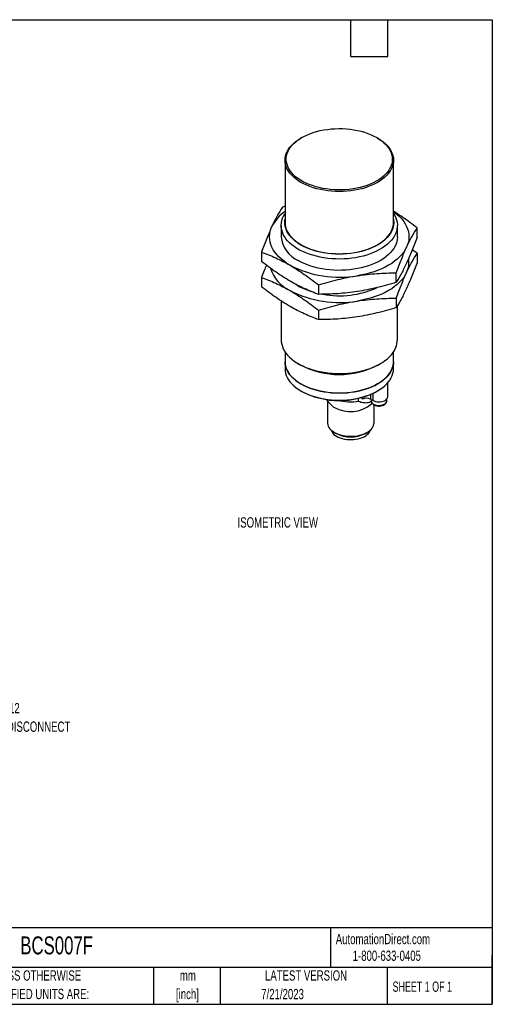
# Model space of a CAD drawing. Header units: millimetres. Extents: x 8 to 341, y 8 to 262.
# Tile 2 of 2: x 219 to 341, y 8 to 262. Entities that reach past the tile are written whole.
import ezdxf

# ---------------------------------------------------------------- set-up
doc = ezdxf.new("R2010")
doc.units = ezdxf.units.MM
doc.header["$LTSCALE"] = 1.25
doc.layers.add('TEXT', color=140, linetype='Continuous', lineweight=25)
doc.styles.add('SLDTEXTSTYLE0', font='TXT', dxfattribs={"width": 0.7})
doc.styles.add('SLDTEXTSTYLE1', font='TXT', dxfattribs={"width": 0.65})

# ---------------------------------------------------------------- blocks, each defined once
blk = doc.blocks.new('SW_NOTE_0_2')
at = {"layer": 'TEXT', "color": 0, "char_height": 2.646, "attachment_point": 2, "style": 'SLDTEXTSTYLE0'}
for s, insert in [('mm', (3.56, 3.41)), ('[inch]', (3.45, -1.37))]:
    blk.add_mtext(s, dxfattribs=dict(at, insert=insert))
blk = doc.blocks.new('SW_NOTE_0_3')
at = {"layer": 'TEXT', "color": 0, "char_height": 2.6458, "attachment_point": 1, "style": 'SLDTEXTSTYLE0'}
for s, insert in [('UNLESS OTHERWISE', (0, 3.41)), ('SPECIFIED UNITS ARE:', (0, -1.37))]:
    blk.add_mtext(s, dxfattribs=dict(at, insert=insert))
blk = doc.blocks.new('SW_NOTE_0_11')
at = {"layer": 'TEXT', "color": 0, "attachment_point": 1, "style": 'SLDTEXTSTYLE0'}
for s, insert, char_height in [('4-PIN M12', (0.7, 2.98), 2.646), ('QUICK DISCONNECT', (0.7, -1.8), 2.6458)]:
    blk.add_mtext(s, dxfattribs=dict(at, insert=insert, char_height=char_height))
blk = doc.blocks.new('SW_NOTE_0_12')
at = {"layer": 'TEXT', "color": 0, "attachment_point": 1, "style": 'SLDTEXTSTYLE0'}
for s, insert, char_height in [('4-PIN M12', (0.69, 2.96), 2.646), ('QUICK DISCONNECT', (0.69, -1.81), 2.6458)]:
    blk.add_mtext(s, dxfattribs=dict(at, insert=insert, char_height=char_height))

msp = doc.modelspace()

# ---------------------------------------------------------------- linework, layer by layer
for p, q in [((292.091, 231.529), (291.879, 231.407)), ((311.681, 231.407), (311.469, 231.529)), ((287.78, 225.693), (287.78, 209.607)), ((315.78, 209.607), (315.78, 225.693)), ((287.78, 213.794), (287.083, 213.589)), ((286.78, 208.856), (286.78, 205.932)), ((316.78, 205.932), (316.78, 208.856)), ((321.856, 205.783), (321.856, 208.21)), ((281.703, 201.999), (281.703, 199.572)), ((321.856, 201.678), (320.642, 202.609)), ((321.856, 201.678), (321.856, 199.251)), ((316.477, 194.193), (316.477, 196.621)), ((281.703, 195.467), (281.703, 193.04)), ((290.538, 193.667), (291.173, 193.277)), ((296.4, 193.515), (296.4, 191.087)), ((286.78, 189.376), (286.78, 179.33)), ((316.477, 190.088), (316.477, 187.661)), ((316.78, 179.33), (316.78, 188.157)), ((296.4, 186.983), (296.4, 184.555)), ((287.78, 176.221), (287.78, 173.72)), ((315.78, 173.72), (315.78, 176.221)), ((287.78, 173.679), (287.78, 171.883)), ((291.171, 173.208), (291.822, 172.832)), ((311.737, 172.832), (312.388, 173.208)), ((315.78, 171.883), (315.78, 173.679)), ((314.283, 164.657), (314.283, 168.247)), ((291.879, 166.169), (292.091, 166.046)), ((309.876, 165.258), (309.876, 164.065)), ((310.442, 165.51), (310.442, 163.738)), ((311.469, 166.046), (311.681, 166.169)), ((298.374, 163.977), (299.391, 162.812)), ((298.75, 163.547), (298.75, 157.931)), ((306.784, 163.504), (306.784, 164.275)), ((307.755, 164.065), (307.755, 164.521)), ((310.442, 163.738), (309.876, 164.065)), ((310.033, 163.974), (310.033, 163.595)), ((310.033, 163.617), (310.033, 163.595)), ((310.108, 162.812), (310.257, 162.983)), ((310.75, 157.931), (310.75, 162.572)), ((314.033, 163.595), (314.032, 163.619)), ((314.033, 163.595), (314.033, 164.062)), ((300.506, 155.482), (300.94, 155.231)), ((308.559, 155.231), (308.993, 155.482))]:
    msp.add_line(p, q)
at = {"flags": 128}
for points in [[(311.467, 231.53), (312.141, 231.112), (312.761, 230.667), (313.323, 230.197), (313.825, 229.705), (314.265, 229.194), (314.639, 228.665), (314.947, 228.122), (315.185, 227.568), (315.354, 227.005), (315.452, 226.437), (315.479, 225.866), (315.434, 225.296), (315.319, 224.729), (315.132, 224.168), (314.876, 223.616), (314.552, 223.077), (314.161, 222.552), (313.706, 222.045), (313.188, 221.559), (312.611, 221.095), (311.977, 220.656), (311.291, 220.245), (310.554, 219.864), (309.772, 219.514), (308.948, 219.198), (308.087, 218.917), (307.193, 218.673), (306.271, 218.466), (305.325, 218.298), (304.361, 218.171), (303.384, 218.083), (302.398, 218.037), (301.409, 218.032), (300.421, 218.068), (299.441, 218.145), (298.473, 218.263), (297.523, 218.42), (296.594, 218.617), (295.693, 218.852), (294.823, 219.124), (293.989, 219.432), (293.196, 219.773), (292.448, 220.147), (291.749, 220.551), (291.102, 220.983), (290.51, 221.44), (289.977, 221.922), (289.506, 222.424), (289.099, 222.944), (288.758, 223.48), (288.485, 224.029), (288.281, 224.588), (288.147, 225.154), (288.085, 225.724), (288.094, 226.295), (288.174, 226.864), (288.325, 227.428), (288.546, 227.985), (288.837, 228.531), (289.195, 229.063), (289.618, 229.579), (290.105, 230.076), (290.653, 230.552), (291.258, 231.003), (291.919, 231.428), (292.631, 231.825), (293.391, 232.19), (294.194, 232.524), (295.037, 232.822), (295.915, 233.085), (296.824, 233.311), (297.758, 233.498), (298.714, 233.646), (299.685, 233.754), (300.668, 233.82), (301.656, 233.846), (302.645, 233.831), (303.629, 233.774), (304.604, 233.677), (305.564, 233.539), (306.504, 233.361), (307.42, 233.145), (308.306, 232.892), (309.158, 232.602), (309.972, 232.277), (310.743, 231.919), (311.467, 231.53)], [(311.679, 231.408), (312.36, 230.985), (312.987, 230.536), (313.557, 230.062), (314.067, 229.566), (314.515, 229.05), (314.897, 228.517), (315.213, 227.97), (315.46, 227.411), (315.637, 226.843), (315.744, 226.269), (315.78, 225.693), (315.744, 225.116), (315.637, 224.543), (315.46, 223.975), (315.213, 223.416), (314.897, 222.868), (314.515, 222.335), (314.067, 221.819), (313.557, 221.323), (312.987, 220.849), (312.36, 220.4), (311.679, 219.978), (310.948, 219.585), (310.17, 219.223), (309.349, 218.894), (308.489, 218.599), (307.595, 218.341), (306.672, 218.12), (305.724, 217.938), (304.756, 217.795), (303.772, 217.693), (302.778, 217.631), (301.78, 217.611), (300.781, 217.631), (299.787, 217.693), (298.804, 217.795), (297.835, 217.938), (296.887, 218.12), (295.964, 218.341), (295.07, 218.599), (294.211, 218.894), (293.39, 219.223), (292.612, 219.585), (291.88, 219.978), (291.199, 220.4), (290.572, 220.849), (290.002, 221.323), (289.492, 221.819), (289.045, 222.335), (288.662, 222.868), (288.347, 223.416), (288.1, 223.975), (287.922, 224.543), (287.815, 225.116), (287.78, 225.693), (287.815, 226.269), (287.922, 226.843), (288.1, 227.411), (288.347, 227.97), (288.662, 228.517), (289.045, 229.05), (289.492, 229.566), (290.002, 230.062), (290.572, 230.536), (291.199, 230.985), (291.879, 231.407)], [(315.78, 211.964), (316.1, 211.432), (316.374, 210.855), (316.578, 210.269), (316.712, 209.677), (316.775, 209.08), (316.766, 208.482), (316.685, 207.886), (316.534, 207.295), (316.312, 206.711), (316.021, 206.137), (315.663, 205.576), (315.238, 205.031), (314.748, 204.504), (314.198, 203.998), (313.587, 203.515), (312.921, 203.058), (312.202, 202.628), (311.433, 202.228), (310.617, 201.859), (309.76, 201.524), (308.865, 201.223), (307.936, 200.959), (306.978, 200.733), (305.994, 200.545), (304.991, 200.397), (303.973, 200.289), (302.944, 200.222), (301.909, 200.197), (300.874, 200.212), (299.843, 200.269), (298.822, 200.366), (297.814, 200.504), (296.825, 200.682), (295.86, 200.899), (294.924, 201.154), (294.02, 201.445), (293.152, 201.772), (292.326, 202.132), (291.545, 202.525), (290.813, 202.948), (290.133, 203.398), (289.509, 203.875), (288.943, 204.376), (288.438, 204.898), (287.997, 205.439), (287.621, 205.996), (287.313, 206.566), (287.074, 207.148), (286.905, 207.738), (286.807, 208.333), (286.78, 208.93), (286.825, 209.528), (286.941, 210.122), (287.127, 210.71), (287.384, 211.289), (287.709, 211.856), (287.78, 211.964)], [(315.78, 212.464), (316.06, 212.258), (316.746, 211.706), (317.368, 211.128), (317.923, 210.528), (318.41, 209.909), (318.824, 209.273), (319.166, 208.622), (319.434, 207.96), (319.626, 207.289), (319.741, 206.612), (319.78, 205.932), (319.741, 205.253), (319.626, 204.576), (319.434, 203.905), (319.166, 203.243)], [(289.052, 198.585), (288.247, 199.081), (287.499, 199.607), (286.813, 200.159), (286.191, 200.737), (285.636, 201.337), (285.15, 201.956), (284.735, 202.592), (284.393, 203.243), (284.126, 203.905), (283.934, 204.576), (283.818, 205.253), (283.78, 205.932), (283.818, 206.612), (283.934, 207.289), (284.126, 207.96), (284.393, 208.622)], [(315.78, 210.472), (315.824, 210.187), (315.86, 209.607), (315.824, 209.027), (315.716, 208.45), (315.538, 207.879), (315.289, 207.317), (314.972, 206.766), (314.587, 206.23), (314.137, 205.711), (313.625, 205.212), (313.051, 204.736), (312.421, 204.284), (311.736, 203.859), (311, 203.464), (310.218, 203.1), (309.392, 202.769), (308.527, 202.473), (307.629, 202.213), (306.7, 201.991), (305.746, 201.808), (304.773, 201.664), (303.783, 201.561), (302.784, 201.499), (301.78, 201.479), (300.775, 201.499), (299.776, 201.561), (298.787, 201.664), (297.813, 201.808), (296.859, 201.991), (295.931, 202.213), (295.032, 202.473), (294.167, 202.769), (293.342, 203.1), (292.559, 203.464), (291.824, 203.859), (291.139, 204.284), (290.508, 204.736), (289.935, 205.212), (289.422, 205.711), (288.972, 206.23), (288.587, 206.766), (288.27, 207.317), (288.021, 207.879), (287.843, 208.45), (287.736, 209.027), (287.7, 209.607), (287.736, 210.187), (287.78, 210.472)], [(287.78, 209.607), (287.815, 209.03), (287.922, 208.457), (288.1, 207.889), (288.347, 207.33), (288.662, 206.783), (289.045, 206.25), (289.492, 205.734), (290.002, 205.237), (290.572, 204.764), (291.199, 204.314), (291.88, 203.892), (292.612, 203.499), (293.39, 203.137), (294.211, 202.808), (295.07, 202.513), (295.964, 202.255), (296.887, 202.034), (297.835, 201.852), (298.804, 201.71), (299.787, 201.607), (300.781, 201.545), (301.78, 201.525), (302.778, 201.545), (303.772, 201.607), (304.756, 201.71), (305.724, 201.852), (306.672, 202.034), (307.595, 202.255), (308.489, 202.513), (309.349, 202.808), (310.17, 203.137), (310.948, 203.499), (311.679, 203.892), (312.36, 204.314), (312.987, 204.764), (313.557, 205.237), (314.067, 205.734), (314.515, 206.25), (314.897, 206.783), (315.213, 207.33), (315.46, 207.889), (315.637, 208.457), (315.744, 209.03), (315.78, 209.607)], [(316.78, 205.932), (316.779, 205.858), (316.734, 205.261), (316.619, 204.667), (316.432, 204.079), (316.175, 203.499), (315.85, 202.932), (315.458, 202.379), (315.001, 201.842), (314.481, 201.325), (313.9, 200.831), (313.261, 200.36), (312.568, 199.916), (311.823, 199.501), (311.03, 199.116), (310.194, 198.764), (309.317, 198.446), (308.404, 198.163), (307.46, 197.918), (306.489, 197.711), (305.495, 197.543), (304.483, 197.415), (303.459, 197.328), (302.427, 197.281), (301.391, 197.276), (300.358, 197.312), (299.331, 197.389), (298.316, 197.507), (297.317, 197.665), (296.34, 197.863), (295.388, 198.099), (294.467, 198.372), (293.581, 198.681), (292.734, 199.025), (291.93, 199.402), (291.173, 199.809)], [(319.166, 203.243), (318.824, 202.592), (318.41, 201.956), (317.923, 201.337), (317.368, 200.737), (316.746, 200.159), (316.06, 199.607), (315.313, 199.081), (314.508, 198.585), (313.648, 198.12), (312.737, 197.689), (311.78, 197.293), (310.78, 196.933), (309.741, 196.613), (308.668, 196.332), (307.566, 196.093), (306.438, 195.895)], [(319.166, 196.711), (318.824, 196.06), (318.41, 195.424), (317.923, 194.804), (317.368, 194.205), (316.746, 193.627), (316.06, 193.074), (315.313, 192.549), (314.508, 192.052), (313.648, 191.588), (312.737, 191.156), (311.78, 190.76), (310.78, 190.401), (309.741, 190.081), (308.668, 189.8), (307.566, 189.56), (306.438, 189.363)], [(286.78, 179.33), (286.807, 178.807), (286.905, 178.212), (287.074, 177.622), (287.313, 177.04), (287.621, 176.47), (287.997, 175.913), (288.438, 175.372), (288.943, 174.85), (289.509, 174.349), (290.133, 173.872), (290.813, 173.422), (291.545, 172.999), (292.326, 172.606), (293.152, 172.246), (294.02, 171.919), (294.924, 171.628), (295.86, 171.373), (296.825, 171.156), (297.814, 170.978), (298.822, 170.84), (299.843, 170.743), (300.874, 170.686), (301.909, 170.671), (302.944, 170.696), (303.973, 170.763), (304.991, 170.871), (305.994, 171.019), (306.978, 171.207), (307.936, 171.433), (308.865, 171.697), (309.76, 171.998), (310.617, 172.333), (311.433, 172.701), (312.202, 173.102), (312.921, 173.532), (313.587, 173.989), (314.198, 174.472), (314.748, 174.978), (315.238, 175.505), (315.663, 176.05), (316.021, 176.611), (316.312, 177.185), (316.534, 177.769), (316.685, 178.36), (316.766, 178.956), (316.78, 179.33)], [(287.78, 173.72), (287.815, 173.143), (287.922, 172.57), (288.1, 172.002), (288.347, 171.443), (288.662, 170.896), (289.045, 170.363), (289.492, 169.847), (290.002, 169.35), (290.572, 168.877), (291.199, 168.427), (291.88, 168.005), (292.612, 167.612), (293.39, 167.25), (294.211, 166.921), (295.07, 166.627), (295.964, 166.368), (296.887, 166.147), (297.835, 165.965), (298.804, 165.823), (299.787, 165.72), (300.781, 165.659), (301.78, 165.638), (302.778, 165.659), (303.772, 165.72), (304.756, 165.823), (305.724, 165.965), (306.672, 166.147), (307.595, 166.368), (308.489, 166.627), (309.349, 166.921), (310.17, 167.25), (310.948, 167.612), (311.679, 168.005), (312.36, 168.427), (312.987, 168.877), (313.557, 169.35), (314.067, 169.847), (314.515, 170.363), (314.897, 170.896), (315.213, 171.443), (315.46, 172.002), (315.637, 172.57), (315.744, 173.143), (315.78, 173.72)], [(315.78, 173.7), (315.78, 173.679), (315.744, 173.103), (315.637, 172.529), (315.46, 171.961), (315.213, 171.402), (314.897, 170.855), (314.515, 170.322), (314.067, 169.806), (313.557, 169.31), (312.987, 168.836), (312.36, 168.387), (311.679, 167.964), (310.948, 167.571), (310.17, 167.209), (309.349, 166.88), (308.489, 166.586), (307.595, 166.327), (306.672, 166.107), (305.724, 165.924), (304.756, 165.782), (303.772, 165.679), (302.778, 165.618), (301.78, 165.597), (300.781, 165.618), (299.787, 165.679), (298.804, 165.782), (297.835, 165.924), (296.887, 166.107), (295.964, 166.327), (295.07, 166.586), (294.211, 166.88), (293.39, 167.209), (292.612, 167.571), (291.88, 167.964), (291.199, 168.387), (290.572, 168.836), (290.002, 169.31), (289.492, 169.806), (289.045, 170.322), (288.662, 170.855), (288.347, 171.402), (288.1, 171.961), (287.922, 172.529), (287.815, 173.103), (287.78, 173.679), (287.78, 173.7)], [(287.78, 171.883), (287.815, 171.306), (287.922, 170.733), (288.1, 170.165), (288.347, 169.606), (288.662, 169.058), (289.045, 168.525), (289.492, 168.009), (290.002, 167.513), (290.572, 167.039), (291.199, 166.59), (291.88, 166.168), (292.612, 165.775), (293.39, 165.413), (294.211, 165.084), (295.07, 164.789), (295.964, 164.531), (296.887, 164.31), (297.835, 164.128), (298.804, 163.985), (299.787, 163.883), (300.781, 163.821), (301.78, 163.801), (302.778, 163.821), (303.772, 163.883), (304.756, 163.985), (305.724, 164.128), (306.672, 164.31), (307.595, 164.531), (308.489, 164.789), (309.349, 165.084), (310.17, 165.413), (310.948, 165.775), (311.679, 166.168), (312.36, 166.59), (312.987, 167.039), (313.557, 167.513), (314.067, 168.009), (314.515, 168.525), (314.897, 169.058), (315.213, 169.606), (315.46, 170.165), (315.637, 170.733), (315.744, 171.306), (315.78, 171.883)], [(310.033, 163.595), (310.047, 163.458), (310.128, 163.244), (310.277, 163.042), (310.49, 162.86), (310.759, 162.705), (311.074, 162.582), (311.424, 162.495), (311.795, 162.449), (312.175, 162.444), (312.55, 162.48), (312.907, 162.557), (313.231, 162.671), (313.513, 162.819), (313.74, 162.994), (313.907, 163.192), (314.005, 163.404), (314.033, 163.595)], [(310.442, 163.738), (310.761, 163.585), (311.124, 163.469), (311.518, 163.392), (311.929, 163.359), (312.344, 163.37), (312.748, 163.425), (313.128, 163.522), (313.47, 163.657), (313.764, 163.827), (313.998, 164.025), (314.166, 164.244), (314.261, 164.477), (314.283, 164.657)], [(298.75, 157.931), (298.752, 157.837), (298.804, 157.463), (298.927, 157.095), (299.118, 156.736), (299.374, 156.392), (299.694, 156.065), (300.073, 155.761), (300.507, 155.481), (300.99, 155.231), (301.518, 155.012), (302.084, 154.828), (302.68, 154.679), (303.301, 154.569), (303.94, 154.499), (304.587, 154.468), (305.236, 154.478), (305.88, 154.529), (306.511, 154.619), (307.12, 154.749), (307.702, 154.915), (308.25, 155.117), (308.756, 155.352), (309.216, 155.618), (309.623, 155.91), (309.973, 156.226), (310.261, 156.562), (310.485, 156.914), (310.642, 157.278), (310.73, 157.65), (310.75, 157.931)], [(299.615, 156.139), (299.657, 156.006), (299.813, 155.669), (300.037, 155.344), (300.324, 155.037), (300.671, 154.751), (301.073, 154.49), (301.524, 154.258), (302.02, 154.058), (302.552, 153.892), (303.114, 153.764), (303.698, 153.673), (304.296, 153.623), (304.901, 153.613), (305.503, 153.643), (306.095, 153.714), (306.669, 153.823), (307.217, 153.971), (307.732, 154.154), (308.206, 154.371), (308.634, 154.617), (309.009, 154.891), (309.327, 155.188), (309.582, 155.505), (309.772, 155.836), (309.884, 156.139)]]:
    msp.add_lwpolyline(points, dxfattribs=at)
for centre, radius, start, end in [((293.65, 203.876), 10.403, 124.35248, 152.85362), ((294.223, 206.635), 7.476, 185.39318, 245.92696), ((301.749, 223.125), 27.631, 242.64283, 279.7711), ((313.541, 199.402), 6.236, 334.43136, 8.33157), ((293.516, 201.075), 10.067, 198.76787, 243.67309), ((299.746, 208.429), 17.409, 240.49736, 252.37702), ((301.749, 216.593), 27.631, 242.64283, 279.7711), ((301.787, 214.243), 23.535, 259.67465, 294.43305), ((301.78, 191.968), 21.572, 242.50921, 297.49079), ((301.78, 184.655), 20.98, 242.50088, 297.50449), ((302.637, 165.733), 4.367, 221.9873, 240.80441), ((304.666, 169.283), 8.455, 240.53669, 310.06583), ((304.755, 179.484), 16.108, 257.9283, 277.23392), ((308.815, 162.018), 2.306, 62.60967, 117.39033), ((304.75, 162.508), 8.213, 242.36696, 297.63304)]:
    msp.add_arc(centre, radius, start, end)
for points, knots in [([(287.083, 213.589), (286.638, 212.887), (286.192, 212.134), (285.296, 210.49), (284.846, 209.597), (284.393, 208.622)], [0, 0, 0, 0, 0.5, 0.5, 1, 1, 1, 1]), ([(321.856, 208.21), (321.251, 208.68), (320.041, 209.62), (318.209, 210.933), (316.787, 211.901), (315.974, 212.39), (315.78, 212.507)], [0, 0, 0, 0, 0.3008333, 0.60164, 0.9047871, 1, 1, 1, 1]), ([(284.393, 208.622), (283.94, 207.647), (283.49, 206.6), (282.594, 204.382), (282.148, 203.213), (281.703, 201.999)], [0, 0, 0, 0, 0.5, 0.5, 1, 1, 1, 1]), ([(319.166, 203.243), (319.619, 204.218), (320.069, 205.111), (320.965, 206.755), (321.411, 207.508), (321.856, 208.21)], [0, 0, 0, 0, 0.5, 0.5, 1, 1, 1, 1]), ([(321.856, 205.783), (321.411, 204.57), (320.965, 203.4), (320.069, 201.182), (319.619, 200.135), (319.166, 199.16)], [0, 0, 0, 0, 0.5, 0.5, 1, 1, 1, 1]), ([(316.477, 196.621), (316.921, 197.834), (317.367, 199.004), (318.264, 201.221), (318.714, 202.268), (319.166, 203.243)], [0, 0, 0, 0, 0.5, 0.5, 1, 1, 1, 1]), ([(281.703, 201.999), (282.918, 201.553), (284.137, 201.058), (286.585, 199.932), (287.815, 199.299), (289.052, 198.585)], [0, 0, 0, 0, 0.5, 0.5, 1, 1, 1, 1]), ([(319.166, 196.711), (319.619, 197.686), (320.069, 198.579), (320.965, 200.223), (321.411, 200.975), (321.856, 201.678)], [0, 0, 0, 0, 0.5, 0.5, 1, 1, 1, 1]), ([(289.052, 194.502), (287.815, 195.216), (286.585, 196.003), (284.137, 197.703), (282.918, 198.615), (281.703, 199.572)], [0, 0, 0, 0, 0.5, 0.5, 1, 1, 1, 1]), ([(282.917, 198.641), (282.736, 198.185), (282.329, 197.162), (281.926, 196.071), (281.703, 195.467)], [0, 0, 0, 0, 0.4463127, 1, 1, 1, 1]), ([(289.052, 198.585), (290.288, 197.871), (291.518, 197.084), (293.967, 195.384), (295.185, 194.472), (296.4, 193.515)], [0, 0, 0, 0, 0.5, 0.5, 1, 1, 1, 1]), ([(319.166, 199.16), (318.714, 198.185), (318.264, 197.292), (317.367, 195.648), (316.921, 194.896), (316.477, 194.193)], [0, 0, 0, 0, 0.5, 0.5, 1, 1, 1, 1]), ([(321.856, 199.251), (321.411, 198.037), (320.965, 196.867), (320.069, 194.65), (319.619, 193.603), (319.166, 192.628)], [0, 0, 0, 0, 0.5, 0.5, 1, 1, 1, 1]), ([(296.4, 193.515), (298.06, 194.027), (299.725, 194.493), (303.069, 195.297), (304.749, 195.634), (306.438, 195.895)], [0, 0, 0, 0, 0.5, 0.5, 1, 1, 1, 1]), ([(306.438, 195.895), (308.127, 196.157), (309.807, 196.339), (313.152, 196.57), (314.817, 196.619), (316.477, 196.621)], [0, 0, 0, 0, 0.5, 0.5, 1, 1, 1, 1]), ([(316.477, 190.088), (316.921, 191.302), (317.367, 192.471), (318.264, 194.689), (318.714, 195.736), (319.166, 196.711)], [0, 0, 0, 0, 0.5, 0.5, 1, 1, 1, 1]), ([(281.703, 195.467), (282.918, 195.021), (284.137, 194.526), (286.585, 193.399), (287.815, 192.766), (289.052, 192.052)], [0, 0, 0, 0, 0.5, 0.5, 1, 1, 1, 1]), ([(296.4, 191.087), (295.185, 191.534), (293.967, 192.028), (291.518, 193.155), (290.288, 193.788), (289.052, 194.502)], [0, 0, 0, 0, 0.5, 0.5, 1, 1, 1, 1]), ([(316.477, 194.193), (314.817, 193.681), (313.152, 193.215), (309.807, 192.411), (308.127, 192.074), (306.438, 191.813)], [0, 0, 0, 0, 0.5, 0.5, 1, 1, 1, 1]), ([(289.052, 187.97), (287.815, 188.684), (286.585, 189.471), (284.137, 191.171), (282.918, 192.083), (281.703, 193.04)], [0, 0, 0, 0, 0.5, 0.5, 1, 1, 1, 1]), ([(289.052, 192.052), (290.288, 191.339), (291.518, 190.552), (293.967, 188.852), (295.185, 187.939), (296.4, 186.983)], [0, 0, 0, 0, 0.5, 0.5, 1, 1, 1, 1]), ([(306.438, 191.813), (304.749, 191.551), (303.069, 191.369), (299.725, 191.138), (298.06, 191.089), (296.4, 191.087)], [0, 0, 0, 0, 0.5, 0.5, 1, 1, 1, 1]), ([(319.166, 192.628), (318.714, 191.653), (318.264, 190.76), (317.367, 189.116), (316.921, 188.363), (316.477, 187.661)], [0, 0, 0, 0, 0.5, 0.5, 1, 1, 1, 1]), ([(296.4, 184.555), (295.185, 185.001), (293.967, 185.496), (291.518, 186.623), (290.288, 187.256), (289.052, 187.97)], [0, 0, 0, 0, 0.5, 0.5, 1, 1, 1, 1]), ([(296.4, 186.983), (298.06, 187.495), (299.725, 187.961), (303.069, 188.765), (304.749, 189.102), (306.438, 189.363)], [0, 0, 0, 0, 0.5, 0.5, 1, 1, 1, 1]), ([(306.438, 189.363), (308.127, 189.624), (309.807, 189.807), (313.152, 190.038), (314.817, 190.087), (316.477, 190.088)], [0, 0, 0, 0, 0.5, 0.5, 1, 1, 1, 1]), ([(316.477, 187.661), (314.817, 187.149), (313.152, 186.683), (309.807, 185.879), (308.127, 185.542), (306.438, 185.28)], [0, 0, 0, 0, 0.5, 0.5, 1, 1, 1, 1]), ([(306.438, 185.28), (304.749, 185.019), (303.069, 184.836), (299.725, 184.605), (298.06, 184.557), (296.4, 184.555)], [0, 0, 0, 0, 0.5, 0.5, 1, 1, 1, 1]), ([(306.784, 163.504), (306.969, 163.435), (307.341, 163.295), (307.936, 163.163), (308.565, 163.115), (309.215, 163.194), (309.715, 163.322), (309.989, 163.468), (310.044, 163.497)], [0, 0, 0, 0, 0.1946123, 0.3900976, 0.5846272, 0.7779292, 0.9557465, 1, 1, 1, 1]), ([(310.04, 163.625), (310.037, 163.603), (310.025, 163.501), (310.067, 163.318), (310.163, 163.092), (310.317, 162.887), (310.521, 162.704), (310.775, 162.546), (311.073, 162.419), (311.402, 162.329), (311.752, 162.277), (312.109, 162.266), (312.464, 162.294), (312.807, 162.363), (313.112, 162.463), (313.285, 162.554), (313.364, 162.596)], [0, 0, 0, 0, 0.0188916, 0.088305, 0.1569653, 0.2272297, 0.3008427, 0.3779238, 0.457062, 0.536511, 0.6156597, 0.6945931, 0.7735991, 0.8529513, 0.9330004, 1, 1, 1, 1]), ([(313.364, 162.596), (313.413, 162.626), (313.552, 162.711), (313.736, 162.874), (313.898, 163.085), (313.998, 163.314), (314.042, 163.5), (314.029, 163.606), (314.026, 163.628)], [0, 0, 0, 0, 0.1235382, 0.3532816, 0.552904, 0.7435452, 0.9490336, 1, 1, 1, 1])]:
    msp.add_open_spline(points, degree=3, knots=knots)
at = {"layer": 'TEXT'}
for p, q in [((7.937, 261.937), (341.312, 261.937)), ((304.8, 252.412), (304.8, 261.937)), ((314.325, 252.412), (314.325, 261.937)), ((341.312, 261.937), (341.312, 7.937)), ((304.8, 252.412), (314.325, 252.412)), ((341.312, 27.658), (7.937, 27.658)), ((299.469, 27.658), (299.469, 17.462)), ((341.312, 7.937), (341.312, 20.637)), ((341.312, 17.462), (7.937, 17.462)), ((253.78, 17.462), (253.78, 7.937)), ((271.015, 17.462), (271.015, 7.937)), ((314.186, 17.462), (314.186, 7.937)), ((7.937, 7.937), (341.312, 7.937))]:
    msp.add_line(p, q, dxfattribs=at)

# ---------------------------------------------------------------- block references
for name, p in [('SW_NOTE_0_12', (206.698, 82.692)), ('SW_NOTE_0_11', (206.698, 82.692)), ('SW_NOTE_0_3', (209.51, 13.294)), ('SW_NOTE_0_2', (259.108, 13.291))]:
    msp.add_blockref(name, p, dxfattribs=at)

# ---------------------------------------------------------------- texts
for s, insert, char_height, attachment_point, style in [('M30X1.5', (206.362, 143.55), 2.6458, 1, 'SLDTEXTSTYLE0'), ('ISOMETRIC VIEW', (275.505, 133.576), 2.64583, 1, 'SLDTEXTSTYLE0'), ('BCS007F', (219.377, 25.455), 4.6302, 1, 'SLDTEXTSTYLE0'), ('AutomationDirect.com', (300.869, 26.096), 2.64583, 1, 'SLDTEXTSTYLE0'), ('1-800-633-0405', (305.239, 21.796), 2.64583, 1, 'SLDTEXTSTYLE0'), ('LATEST VERSION', (293.19, 16.705), 2.64583, 2, 'SLDTEXTSTYLE0'), ('SHEET 1 OF 1', (315.552, 13.814), 2.64583, 1, 'SLDTEXTSTYLE1'), ('7/21/2023', (287.127, 11.909), 2.6458, 2, 'SLDTEXTSTYLE0')]:
    msp.add_mtext(s, dxfattribs=dict(at, insert=insert, char_height=char_height, attachment_point=attachment_point, style=style))

doc.saveas('drawing.dxf')
